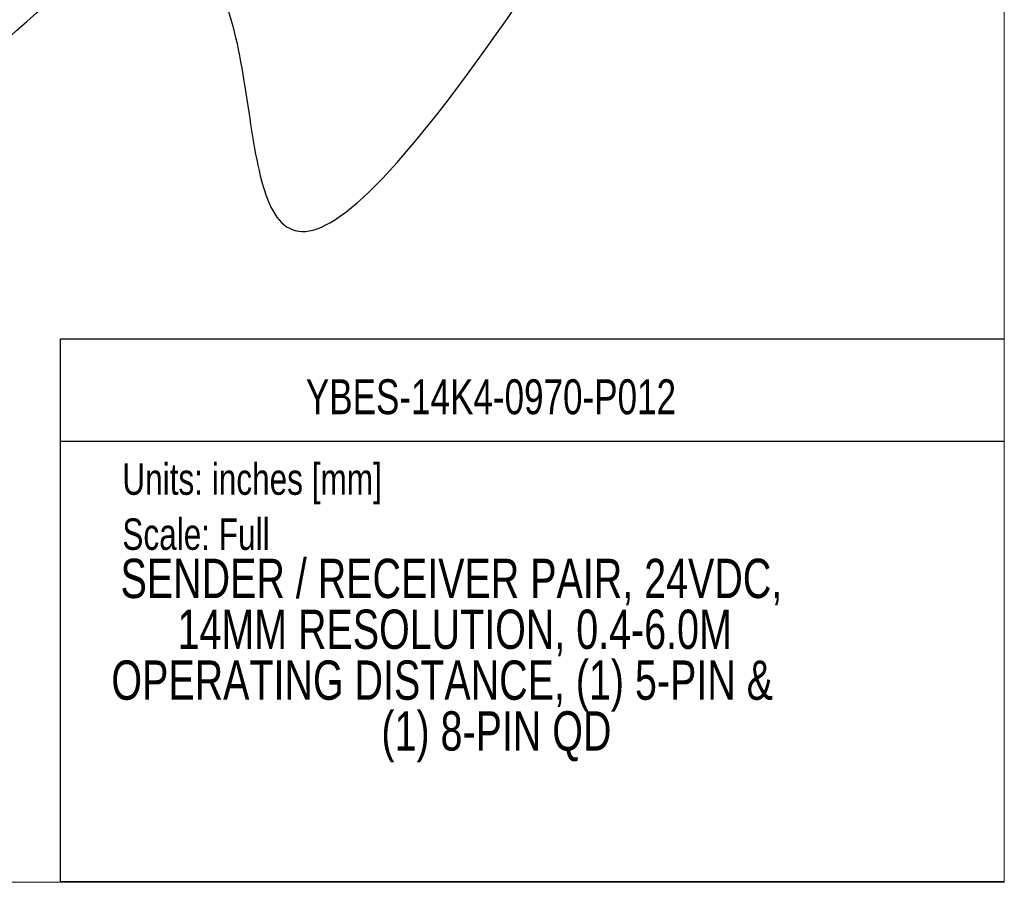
# Model space of a CAD drawing. Header units: millimetres. Extents: x 0 to 432, y 0 to 279.
# Tile 4 of 20: x 313 to 432, y 0 to 105. Entities that reach past the tile are written whole.
import ezdxf
from ezdxf.enums import TextEntityAlignment as Align

# ---------------------------------------------------------------- set-up
doc = ezdxf.new("R2010")
doc.units = ezdxf.units.MM
doc.layers.add('DIMENSIONS', color=140, linetype='Continuous', lineweight=25)
doc.layers.add('TEXT', color=140, linetype='Continuous', lineweight=25)
doc.styles.add('SLDTEXTSTYLE0', font='TXT', dxfattribs={"width": 0.75})

# ---------------------------------------------------------------- blocks, each defined once
blk = doc.blocks.new('SW_NOTE_0')
at = {"layer": 'TEXT', "color": 0, "insert": (0, 4.91), "char_height": 3.81, "attachment_point": 1, "style": 'SLDTEXTSTYLE0'}
blk.add_mtext('Units: inches [mm]', dxfattribs=at)
blk = doc.blocks.new('SW_NOTE_0_1')
at = {"layer": 'TEXT', "color": 0, "insert": (0, 4.91), "char_height": 3.81, "attachment_point": 1, "style": 'SLDTEXTSTYLE0'}
blk.add_mtext('Scale: Full', dxfattribs=at)
blk = doc.blocks.new('Block1')
at = {"color": 140, "linetype": 'Continuous', "lineweight": 18}
blk.add_line((431.8, 0), (431.8, 65.76), dxfattribs=at)
at = {"layer": 'TEXT'}
for p, q in [((431.8, 65.76), (317.5, 65.76)), ((317.5, 0), (317.5, 65.76)), ((317.5, 53.39), (431.8, 53.39)), ((431.8, 0), (317.5, 0))]:
    blk.add_line(p, q, dxfattribs=at)
for name, p in [('SW_NOTE_0', (324.99, 45.8)), ('SW_NOTE_0_1', (324.99, 39.13))]:
    blk.add_blockref(name, p, dxfattribs=at)
at = {"layer": 'TEXT', "color": 140, "style": 'SLDTEXTSTYLE0', "width": 0.75}
for tag, height, p in [('AUTOATTR0', 4.23, (347.22, 55.4)), ('AUTOATTR1_0', 4.76, (324.77, 32.96)), ('AUTOATTR1_1', 4.76, (331.67, 26.8)), ('AUTOATTR1_2', 4.76, (323.66, 20.65)), ('AUTOATTR1_3', 4.76, (356.38, 14.49))]:
    blk.add_attdef(tag, text='', height=height, dxfattribs=at).set_placement(p, align=Align.BOTTOM_LEFT)

msp = doc.modelspace()

# ---------------------------------------------------------------- linework, layer by layer
at = {"color": 7, "linetype": 'Continuous', "lineweight": 18}
for p, q in [((431.8, 0), (431.8, 279.4)), ((0, 0), (431.8, 0))]:
    msp.add_line(p, q, dxfattribs=at)
at = {"layer": 'DIMENSIONS'}
msp.add_open_spline([(297.59, 88.17), (369.09, 169.35), (313.85, 20.63), (372.96, 106.64)], degree=3, dxfattribs=at)

# ---------------------------------------------------------------- block references
at = {"color": 7, "linetype": 'Continuous'}
ref = msp.add_blockref('Block1', (-0.03, 0.05), dxfattribs=at)
ref.add_attrib('AUTOATTR0', 'YBES-14K4-0970-P012', dxfattribs={"layer": 'TEXT', "height": 4.2333, "style": 'SLDTEXTSTYLE0', "width": 0.75}).set_placement((347.19, 55.44), align=Align.BOTTOM_LEFT)
ref.add_attrib('AUTOATTR1_0', 'SENDER / RECEIVER PAIR, 24VDC, ', dxfattribs={"layer": 'TEXT', "height": 4.7625, "style": 'SLDTEXTSTYLE0', "width": 0.75}).set_placement((324.74, 33.01), align=Align.BOTTOM_LEFT)
ref.add_attrib('AUTOATTR1_1', '14MM RESOLUTION, 0.4-6.0M ', dxfattribs={"layer": 'TEXT', "height": 4.7625, "style": 'SLDTEXTSTYLE0', "width": 0.75}).set_placement((331.64, 26.85), align=Align.BOTTOM_LEFT)
ref.add_attrib('AUTOATTR1_2', 'OPERATING DISTANCE, (1) 5-PIN & ', dxfattribs={"layer": 'TEXT', "height": 4.7625, "style": 'SLDTEXTSTYLE0', "width": 0.75}).set_placement((323.63, 20.69), align=Align.BOTTOM_LEFT)
ref.add_attrib('AUTOATTR1_3', '(1) 8-PIN QD', dxfattribs={"layer": 'TEXT', "height": 4.7625, "style": 'SLDTEXTSTYLE0', "width": 0.75}).set_placement((356.34, 14.53), align=Align.BOTTOM_LEFT)

doc.saveas('drawing.dxf')
